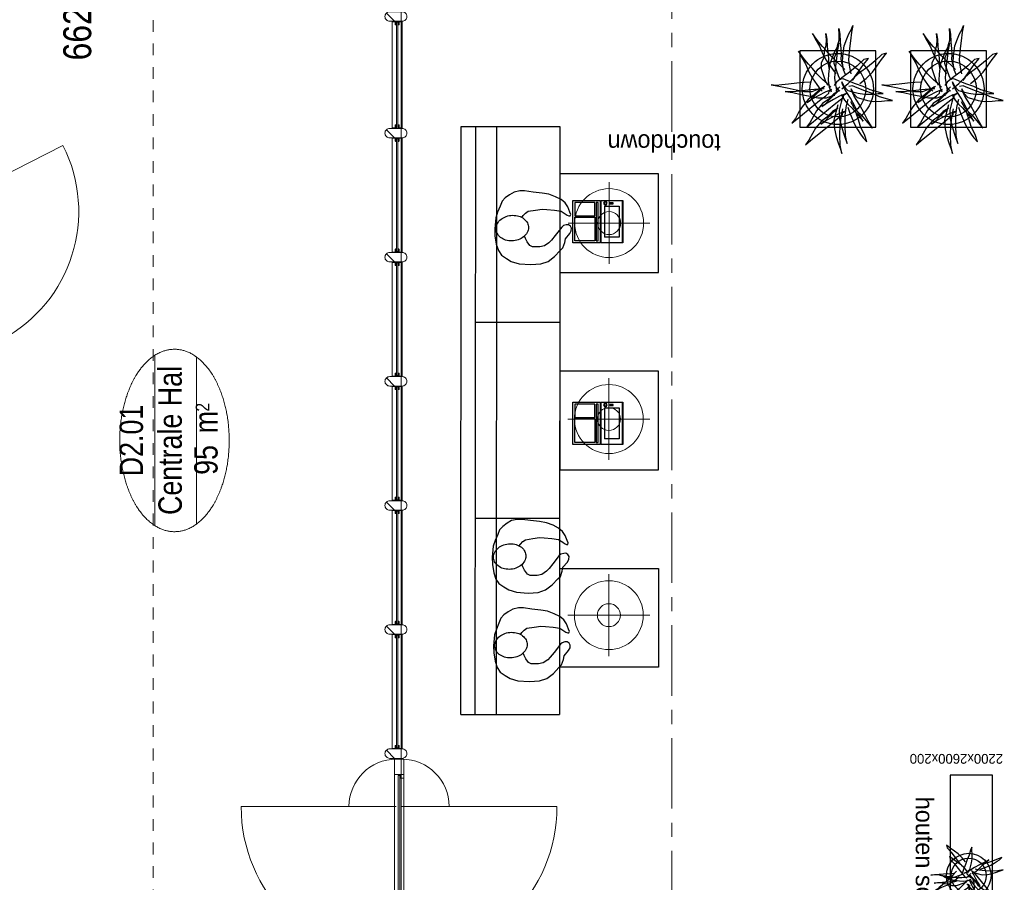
# Model space of a CAD drawing. Header units: millimetres. Extents: x -46954 to 169732, y -26853 to 94136.
# Tile 23 of 174: x 347 to 7330, y 22059 to 28176. Entities that reach past the tile are written whole.
import ezdxf
from ezdxf.enums import TextEntityAlignment as Align

# ---------------------------------------------------------------- set-up
doc = ezdxf.new("R2010")
doc.units = ezdxf.units.MM
doc.header["$LTSCALE"] = 400
doc.header["$PDMODE"] = 3
doc.header["$PDSIZE"] = 15
doc.linetypes.add('CENTER', pattern=[2, 1.25, -0.25, 0.25, -0.25])
doc.linetypes.add('STYLE_01', pattern=[0.416641, 0.208282, -0.208359])
for name, color, linetype in [('inlay', 6, 'Continuous'), ('inr', 4, 'Continuous'), ('plant', 114, 'Continuous'), ('plat', 5, 'Continuous'), ('stramien', 1, 'CENTER'), ('symbol', 1, 'Continuous'), ('timmerwerk-gd', 2, 'Continuous'), ('timmerwerk-ge', 150, 'Continuous'), ('verlichting', 2, 'Continuous')]:
    doc.layers.add(name, color=color, linetype=linetype)
for name, color, linetype, lineweight in [('mat-glas-hor', 140, 'Continuous', 15), ('mat-naaldhout', 140, 'Continuous', 15), ('None', 7, 'Continuous', 9), ('Ruimtenummers', 5, 'Continuous', 25), ('Tekst', 140, 'Continuous', 15)]:
    doc.layers.add(name, color=color, linetype=linetype, lineweight=lineweight)
doc.styles.add('Arial Narrow', font='ARIALN.TTF', dxfattribs={"height": 222.25})
doc.styles.add('s100', font='stylu.ttf', dxfattribs={"height": 100})

# ---------------------------------------------------------------- blocks, each defined once
blk = doc.blocks.new('*X690')
at = {"layer": 'None', "lineweight": 5}
blk.add_line((-5639.4, -4225.2), (-5607.2, -4193), dxfattribs=at)
blk = doc.blocks.new('*U691')
at = {"layer": 'mat-glas-hor', "color": 140, "lineweight": 15}
blk.add_lwpolyline([(-4812, -3832.2), (-5520.3, -4193.1), (-5525.8, -4182.4), (-4817.4, -3821.5)], close=True, dxfattribs=at)
at = {"layer": 'mat-naaldhout', "color": 140, "linetype": 'Continuous', "lineweight": 15}
for points in [[(-4813.9, -3816.9), (-4836.2, -3828.2), (-4847.5, -3805.9), (-4728.1, -3745.1), (-4697.7, -3804.8), (-4794.8, -3854.3)], [(-5537.3, -4185.5), (-5515, -4174.1), (-5526.4, -4151.8), (-5645.8, -4212.7), (-5615.4, -4272.4), (-5518.2, -4222.9)]]:
    blk.add_lwpolyline(points, close=True, dxfattribs=at)
at = {"layer": 'None', "color": 43, "linetype": 'Continuous', "lineweight": 9}
blk.add_line((-4236.2, -4710.5), (-4697.7, -3804.8), dxfattribs=at)
at = {"layer": 'None', "color": 8, "lineweight": 5}
blk.add_lwpolyline([(-5645.8, -4212.7), (-5615.4, -4272.4), (-4697.7, -3804.8), (-4728.1, -3745.1)], close=True, dxfattribs=at)
at = {"layer": 'None', "color": 43, "linetype": 'Continuous', "lineweight": 9}
blk.add_arc((-4703.8, -3792.8), 1030, 207.96879, 296.99934, dxfattribs=at)
at = {"layer": 'mat-naaldhout', "color": 140}
blk.add_blockref('*X690', (0, 0), dxfattribs=at)
blk = doc.blocks.new('*U692')
at = {"layer": 'None', "color": 7}
blk.add_blockref('*U691', (0, 0), dxfattribs=at)
blk = doc.blocks.new('*U693')
at = {"layer": 'None', "color": 7}
blk.add_blockref('*U692', (0, 0), dxfattribs=at)
blk = doc.blocks.new('Ruimtenummer UV 50')
at = {"layer": 'Ruimtenummers', "color": 8, "lineweight": 5}
for p, q in [((602.2, 156.5), (-602.3, 156.5)), ((594.7, -137.5), (-594.8, -137.5))]:
    blk.add_line(p, q, dxfattribs=at)
blk.add_open_spline([(-323.4, 353.8), (-173.3, 405.8), (173.3, 405.8), (323.4, 353.8), (473.5, 301.8), (560.1, 211.8), (646.8, 121.7), (646.8, 17.7), (646.8, -86.3), (560.1, -176.3), (473.5, -266.4), (323.4, -318.4), (173.3, -370.4), (-173.3, -370.4), (-323.4, -318.4), (-473.5, -266.4), (-560.2, -176.3), (-646.8, -86.3), (-646.8, 17.7), (-646.8, 121.7), (-560.2, 211.8), (-473.5, 301.8), (-323.4, 353.8)], degree=2, knots=[0, 0, 0, 0.09962, 0.19924, 0.19924, 0.283607, 0.283607, 0.349619, 0.349619, 0.415638, 0.415638, 0.5, 0.5, 0.59962, 0.69924, 0.69924, 0.783607, 0.783607, 0.849619, 0.849619, 0.915638, 0.915638, 1, 1, 1], dxfattribs=at)
at = {"layer": 'Ruimtenummers', "attachment_point": 2, "style": 'Arial Narrow'}
for s, insert, char_height in [(' 2', (220.1, -132.8), 96.8), (' m', (103.6, -122.2), 165.95)]:
    blk.add_mtext(s, dxfattribs=dict(at, insert=insert, char_height=char_height))
at = {"layer": 'Ruimtenummers', "style": 'Arial Narrow'}
for tag, p in [('Nummer', (0, 406.9)), ('Naam', (0, 131.7)), ('Oppervlak', (-137.9, -122.2))]:
    blk.add_attdef(tag, text='', height=165.9, dxfattribs=at).set_placement(p, align=Align.TOP_CENTER)
blk = doc.blocks.new('*X1073')
at = {"layer": 'None', "lineweight": 5}
blk.add_line((-9956.9, -7128.5), (-9914.9, -7086.5), dxfattribs=at)
blk = doc.blocks.new('*U1074')
at = {"layer": 'mat-glas-hor', "color": 140, "lineweight": 15}
blk.add_lwpolyline([(-8703.1, -7089), (-9903.3, -7089), (-9903.3, -7101), (-8703.1, -7101)], close=True, dxfattribs=at)
at = {"layer": 'mat-naaldhout', "color": 140, "linetype": 'Continuous', "lineweight": 15}
for points in [[(-9914.9, -7103.5), (-9889.9, -7103.5), (-9889.9, -7128.5), (-10023.9, -7128.5), (-10023.9, -7061.5), (-9914.9, -7061.5)], [(-8697.9, -7103.5), (-8722.9, -7103.5), (-8722.9, -7128.5), (-8588.9, -7128.5), (-8588.9, -7061.5), (-8697.9, -7061.5)]]:
    blk.add_lwpolyline(points, close=True, dxfattribs=at)
at = {"layer": 'None', "color": 43, "linetype": 'Continuous', "lineweight": 9}
for p, q in [((-8923.9, -5975), (-8923.9, -7075)), ((-8923.9, -8215), (-8923.9, -7115))]:
    blk.add_line(p, q, dxfattribs=at)
at = {"layer": 'None', "color": 8, "lineweight": 5}
blk.add_lwpolyline([(-10023.9, -7128.5), (-10023.9, -7061.5), (-8697.9, -7061.5), (-8697.9, -7128.5)], close=True, dxfattribs=at)
at = {"layer": 'None', "color": 43, "linetype": 'Continuous', "lineweight": 9}
for centre, radius, start, end in [((-8923.9, -7075), 1100, 90, 180), ((-8923.9, -7075), 335.4, 0, 90), ((-8923.9, -7115), 1100, 180, 270), ((-8923.9, -7115), 335.4, 270, 0)]:
    blk.add_arc(centre, radius, start, end, dxfattribs=at)
at = {"layer": 'mat-naaldhout', "color": 140}
blk.add_blockref('*X1073', (0, 0), dxfattribs=at)
blk = doc.blocks.new('*X127')
at = {"layer": 'None', "lineweight": 5}
blk.add_line((-23.7, -23.7), (33.5, 33.5), dxfattribs=at)
blk = doc.blocks.new('houten stijl 67 x 114')
at = {"layer": 'mat-naaldhout', "color": 140, "linetype": 'Continuous', "lineweight": 15, "flags": 128}
blk.add_lwpolyline([(33.5, 0), (33.5, 0, -0.414214), (0, -33.5), (0, -33.5, -0.414214), (-33.5, 0), (-33.5, 88), (-33.5, 88, -0.414214), (0, 121.5), (0, 121.5, -0.414214), (33.5, 88)], format="xyb", close=True, dxfattribs=at)
at = {"layer": 'mat-naaldhout', "color": 140}
blk.add_blockref('*X127', (0, 0), dxfattribs=at)
blk = doc.blocks.new('binnenpui 880 h.o.h.')
at = {"layer": 'mat-glas-hor', "color": 8, "lineweight": 5}
blk.add_lwpolyline([(18, -33.5), (88, -33.5), (88, -846.5), (18, -846.5)], close=True, dxfattribs=at)
at = {"layer": 'mat-glas-hor', "color": 140, "lineweight": 15}
blk.add_lwpolyline([(48, -40), (58, -40), (58, -840), (48, -840)], close=True, dxfattribs=at)
at = {"layer": 'mat-naaldhout', "color": 140, "linetype": 'Continuous', "lineweight": 15, "flags": 128}
for points in [[(42.7, -33.5), (17.7, -33.5), (17.7, -34.5, 0.414214), (19.7, -36.5), (36.2, -36.5, -0.414214), (39.7, -40), (39.7, -56.5, 0.414214), (41.7, -58.5), (42.7, -58.5)], [(63.3, -33.5), (88.3, -33.5), (88.3, -34.5, -0.414214), (86.3, -36.5), (69.8, -36.5, 0.414214), (66.3, -40), (66.3, -56.5, -0.414214), (64.3, -58.5), (63.3, -58.5)], [(42.7, -846.5), (17.7, -846.5), (17.7, -845.5, -0.414214), (19.7, -843.5), (36.2, -843.5, 0.414214), (39.7, -840), (39.7, -823.5, -0.414214), (41.7, -821.5), (42.7, -821.5)], [(63.3, -846.5), (88.3, -846.5), (88.3, -845.5, 0.414214), (86.3, -843.5), (69.8, -843.5, -0.414214), (66.3, -840), (66.3, -823.5, 0.414214), (64.3, -821.5), (63.3, -821.5)]]:
    blk.add_lwpolyline(points, format="xyb", close=True, dxfattribs=at)
at = {"layer": 'None', "color": 7, "rotation": 270}
for p in [(0, 0), (0, -880)]:
    blk.add_blockref('houten stijl 67 x 114', p, dxfattribs=at)
blk = doc.blocks.new('*U1075')
at = {"layer": 'mat-glas-hor', "color": 8, "lineweight": 5}
blk.add_lwpolyline([(-10100.9, -7046.5), (-10100.9, -7116.5), (-10681.9, -7116.5), (-10681.9, -7046.5)], close=True, dxfattribs=at)
at = {"layer": 'mat-glas-hor', "color": 140, "lineweight": 15}
blk.add_lwpolyline([(-10107.4, -7076.5), (-10107.4, -7086.5), (-10675.4, -7086.5), (-10675.4, -7076.5)], close=True, dxfattribs=at)
at = {"layer": 'mat-naaldhout', "color": 140, "linetype": 'Continuous', "lineweight": 15, "flags": 128}
for points in [[(-10681.9, -7071.2), (-10681.9, -7046.2), (-10680.9, -7046.2, -0.414214), (-10678.9, -7048.2), (-10678.9, -7064.7, 0.414214), (-10675.4, -7068.2), (-10658.9, -7068.2, -0.414214), (-10656.9, -7070.2), (-10656.9, -7071.2)], [(-10100.9, -7071.2), (-10100.9, -7046.2), (-10101.9, -7046.2, 0.414214), (-10103.9, -7048.2), (-10103.9, -7064.7, -0.414214), (-10107.4, -7068.2), (-10123.9, -7068.2, 0.414214), (-10125.9, -7070.2), (-10125.9, -7071.2)], [(-10681.9, -7091.8), (-10681.9, -7116.8), (-10680.9, -7116.8, 0.414214), (-10678.9, -7114.8), (-10678.9, -7098.3, -0.414214), (-10675.4, -7094.8), (-10658.9, -7094.8, 0.414214), (-10656.9, -7092.8), (-10656.9, -7091.8)], [(-10100.9, -7091.8), (-10100.9, -7116.8), (-10101.9, -7116.8, -0.414214), (-10103.9, -7114.8), (-10103.9, -7098.3, 0.414214), (-10107.4, -7094.8), (-10123.9, -7094.8, -0.414214), (-10125.9, -7092.8), (-10125.9, -7091.8)]]:
    blk.add_lwpolyline(points, format="xyb", close=True, dxfattribs=at)
at = {"layer": 'None', "color": 7, "rotation": 180}
for p in [(-10715.4, -7028.5), (-10067.4, -7028.5)]:
    blk.add_blockref('houten stijl 67 x 114', p, dxfattribs=at)
blk = doc.blocks.new('*U1076')
at = {"layer": 'mat-glas-hor', "color": 8, "lineweight": 5}
blk.add_lwpolyline([(-3355.9, -7046.5), (-3355.9, -7116.5), (-4115.4, -7116.5), (-4115.4, -7046.5)], close=True, dxfattribs=at)
at = {"layer": 'mat-glas-hor', "color": 140, "lineweight": 15}
blk.add_lwpolyline([(-3362.4, -7076.5), (-3362.4, -7086.5), (-4115.4, -7086.5), (-4115.4, -7076.5)], close=True, dxfattribs=at)
at = {"layer": 'mat-naaldhout', "color": 140, "linetype": 'Continuous', "lineweight": 15, "flags": 128}
for points in [[(-4115.4, -7071.2), (-4115.4, -7046.2), (-4114.4, -7046.2, -0.414214), (-4112.4, -7048.2), (-4112.4, -7064.7, 0.414214), (-4108.9, -7068.2), (-4092.4, -7068.2, -0.414214), (-4090.4, -7070.2), (-4090.4, -7071.2)], [(-3355.9, -7071.2), (-3355.9, -7046.2), (-3356.9, -7046.2, 0.414214), (-3358.9, -7048.2), (-3358.9, -7064.7, -0.414214), (-3362.4, -7068.2), (-3378.9, -7068.2, 0.414214), (-3380.9, -7070.2), (-3380.9, -7071.2)], [(-4115.4, -7091.8), (-4115.4, -7116.8), (-4114.4, -7116.8, 0.414214), (-4112.4, -7114.8), (-4112.4, -7098.3, -0.414214), (-4108.9, -7094.8), (-4092.4, -7094.8, 0.414214), (-4090.4, -7092.8), (-4090.4, -7091.8)], [(-3355.9, -7091.8), (-3355.9, -7116.8), (-3356.9, -7116.8, -0.414214), (-3358.9, -7114.8), (-3358.9, -7098.3, 0.414214), (-3362.4, -7094.8), (-3378.9, -7094.8, -0.414214), (-3380.9, -7092.8), (-3380.9, -7091.8)]]:
    blk.add_lwpolyline(points, format="xyb", close=True, dxfattribs=at)
at = {"layer": 'None', "color": 7, "rotation": 180}
for p in [(-4148.9, -7028.5), (-3322.4, -7028.5)]:
    blk.add_blockref('houten stijl 67 x 114', p, dxfattribs=at)
blk = doc.blocks.new('*U1077')
at = {"layer": 'None', "color": 7}
for name in ['*U1074', '*U1075', '*U1076']:
    blk.add_blockref(name, (0, 0), dxfattribs=at)
at = {"layer": 'None', "color": 7, "rotation": 270}
for p in [(-7668.9, -7028.5), (-6788.9, -7028.5), (-5908.9, -7028.5), (-5028.9, -7028.5), (-4148.9, -7028.5)]:
    blk.add_blockref('binnenpui 880 h.o.h.', p, dxfattribs=at)
blk = doc.blocks.new('SYMB-BM09_B2')
at = {"linetype": 'Continuous'}
blk.add_point((0, 0), dxfattribs=at)
at = {"layer": 'plant'}
for points in [[(26.3, 109.6), (25.3, 133), (22.4, 161.7), (18.4, 194.5), (16.3, 220.7), (14.1, 243.4), (15.9, 263.1), (11.2, 232.6), (4.4, 200.2), (-2.8, 164.6), (-9.6, 134), (-9.3, 100.6), (0.4, 75.1), (1.2, 67.2)], [(26.3, 109.6), (25.3, 133), (22.4, 161.7), (18.4, 194.5), (16.3, 220.7), (14.1, 243.4), (15.9, 263.1), (11.2, 232.6), (4.4, 200.2), (-2.8, 164.6), (-9.6, 134), (-9.3, 100.6), (0.4, 75.1), (1.2, 67.2)], [(0.9, 53.8), (-0.2, 77.2), (-3.1, 106), (-7, 138.7), (-9.2, 164.9), (-11.4, 187.6), (-9.5, 207.3), (-14.2, 176.8), (-21.1, 144.4), (-28.3, 108.8), (-35.1, 78.3), (-34.7, 44.8), (-25, 19.3), (-24.3, 11.4)], [(0.9, 53.8), (-0.2, 77.2), (-3.1, 106), (-7, 138.7), (-9.2, 164.9), (-11.4, 187.6), (-9.5, 207.3), (-14.2, 176.8), (-21.1, 144.4), (-28.3, 108.8), (-35.1, 78.3), (-34.7, 44.8), (-25, 19.3), (-24.3, 11.4)], [(8, 54.6), (-3.5, 74), (-26.2, 97), (-41.3, 117.5), (-69.7, 141.2), (-90.5, 153.8), (-116.8, 167.5), (-134.7, 181.5), (-118.2, 161.7), (-63.5, 94.5), (-44.9, 71.8), (-26.5, 47.7), (-16.1, 35.5), (-8.2, 34.8), (-1.7, 25.1), (-12.5, 50.3), (-25.4, 75.1), (-39.1, 99.5), (-53.1, 121.1), (-43.8, 107.4), (-21.5, 86.9), (11.2, 51.7)], [(8, 54.6), (-3.5, 74), (-26.2, 97), (-41.3, 117.5), (-69.7, 141.2), (-90.5, 153.8), (-116.8, 167.5), (-134.7, 181.5), (-118.2, 161.7), (-63.5, 94.5), (-44.9, 71.8), (-26.5, 47.7), (-16.1, 35.5), (-8.2, 34.8), (-1.7, 25.1), (-12.5, 50.3), (-25.4, 75.1), (-39.1, 99.5), (-53.1, 121.1), (-43.8, 107.4), (-21.5, 86.9), (11.2, 51.7)], [(7.2, 27.5), (21.2, 42.3), (36.7, 59.5), (60.4, 83.3), (80.5, 99.5), (98.1, 115.6), (115, 129.7), (126.9, 139.7), (149.6, 155.6), (121.9, 140.8), (99.2, 127.9), (67.6, 114.2), (43.5, 100.9), (17.2, 83.3), (-0.8, 70), (-8.6, 62.1)], [(7.2, 27.5), (21.2, 42.3), (36.7, 59.5), (60.4, 83.3), (80.5, 99.5), (98.1, 115.6), (115, 129.7), (126.9, 139.7), (149.6, 155.6), (121.9, 140.8), (99.2, 127.9), (67.6, 114.2), (43.5, 100.9), (17.2, 83.3), (-0.8, 70), (-8.6, 62.1)], [(-77.1, 1.1), (-88.6, 20.5), (-111.3, 43.5), (-126.4, 64), (-154.8, 87.7), (-175.6, 100.3), (-201.9, 114), (-219.8, 128), (-203.3, 108.2), (-148.6, 41), (-130, 18.3), (-111.6, -5.8), (-101.2, -18), (-93.3, -18.7), (-86.8, -28.4), (-97.6, -3.2), (-110.5, 21.6), (-124.2, 46), (-138.2, 67.6), (-128.9, 53.9), (-106.6, 33.4), (-73.9, -1.8)], [(-77.1, 1.1), (-88.6, 20.5), (-111.3, 43.5), (-126.4, 64), (-154.8, 87.7), (-175.6, 100.3), (-201.9, 114), (-219.8, 128), (-203.3, 108.2), (-148.6, 41), (-130, 18.3), (-111.6, -5.8), (-101.2, -18), (-93.3, -18.7), (-86.8, -28.4), (-97.6, -3.2), (-110.5, 21.6), (-124.2, 46), (-138.2, 67.6), (-128.9, 53.9), (-106.6, 33.4), (-73.9, -1.8)], [(-8.3, -2.8), (-19.8, 16.6), (-42.5, 39.6), (-57.6, 60.1), (-86, 83.8), (-106.8, 96.4), (-133.1, 110.1), (-151, 124.1), (-134.5, 104.3), (-79.9, 37.1), (-61.2, 14.4), (-42.8, -9.7), (-32.4, -21.9), (-24.5, -22.6), (-18, -32.3), (-28.8, -7.1), (-41.7, 17.7), (-55.4, 42.1), (-69.4, 63.7), (-60.1, 50), (-37.8, 29.5), (-5.1, -5.7)], [(-8.3, -2.8), (-19.8, 16.6), (-42.5, 39.6), (-57.6, 60.1), (-86, 83.8), (-106.8, 96.4), (-133.1, 110.1), (-151, 124.1), (-134.5, 104.3), (-79.9, 37.1), (-61.2, 14.4), (-42.8, -9.7), (-32.4, -21.9), (-24.5, -22.6), (-18, -32.3), (-28.8, -7.1), (-41.7, 17.7), (-55.4, 42.1), (-69.4, 63.7), (-60.1, 50), (-37.8, 29.5), (-5.1, -5.7)], [(76.9, -27.6), (90.9, -12.9), (106.4, 4.4), (130.1, 28.1), (150.3, 44.3), (167.9, 60.5), (184.8, 74.5), (196.6, 84.6), (219.3, 100.4), (191.6, 85.6), (169, 72.7), (137.3, 59), (113.2, 45.7), (87, 28.1), (69, 14.8), (61.1, 6.9)], [(76.9, -27.6), (90.9, -12.9), (106.4, 4.4), (130.1, 28.1), (150.3, 44.3), (167.9, 60.5), (184.8, 74.5), (196.6, 84.6), (219.3, 100.4), (191.6, 85.6), (169, 72.7), (137.3, 59), (113.2, 45.7), (87, 28.1), (69, 14.8), (61.1, 6.9)], [(14.1, 39.8), (31.7, 48.4), (79.9, 65), (104.4, 63.9), (124.5, 54.5), (150, 52.4), (171.6, 45.5), (194.6, 45.2), (218.3, 47.3), (196.1, 43.4), (165.5, 41.6), (138.2, 38.7), (113.7, 37.3), (97.5, 38.7), (76.3, 34.7)], [(14.1, 39.8), (31.7, 48.4), (79.9, 65), (104.4, 63.9), (124.5, 54.5), (150, 52.4), (171.6, 45.5), (194.6, 45.2), (218.3, 47.3), (196.1, 43.4), (165.5, 41.6), (138.2, 38.7), (113.7, 37.3), (97.5, 38.7), (76.3, 34.7)], [(-61.9, -0.1), (-91, 7.5), (-122.7, 15.4), (-157.5, 13.6), (-186.7, 6.4), (-212.5, -1.5), (-237, -10.2), (-253.9, -16.3), (-221.6, -9.4), (-182, -8), (-142.4, -9.1), (-104.3, -14.1), (-78.4, -19.9)], [(-61.9, -0.1), (-91, 7.5), (-122.7, 15.4), (-157.5, 13.6), (-186.7, 6.4), (-212.5, -1.5), (-237, -10.2), (-253.9, -16.3), (-221.6, -9.4), (-182, -8), (-142.4, -9.1), (-104.3, -14.1), (-78.4, -19.9)], [(-12.9, 25), (6.2, 32.6), (33.9, 37.3), (59.1, 35.8), (100.4, 29.7), (128.5, 19.6), (147.9, 11.7), (165.5, 0.9), (180.6, -3.7), (154.7, 0.9), (120.2, 4.9), (79.9, 11), (43.2, 12.8), (16.6, 9.2), (-10.7, 3.8)], [(-12.9, 25), (6.2, 32.6), (33.9, 37.3), (59.1, 35.8), (100.4, 29.7), (128.5, 19.6), (147.9, 11.7), (165.5, 0.9), (180.6, -3.7), (154.7, 0.9), (120.2, 4.9), (79.9, 11), (43.2, 12.8), (16.6, 9.2), (-10.7, 3.8)], [(1.1, -16.1), (21.3, -41), (46.4, -65.4), (70.5, -82.3), (96, -101), (120.8, -120.8), (115.8, -102.8), (91.4, -75.5), (66.6, -45.3), (44.6, -15.4), (26.3, 5.1), (14.1, 15.1)], [(1.1, -16.1), (21.3, -41), (46.4, -65.4), (70.5, -82.3), (96, -101), (120.8, -120.8), (115.8, -102.8), (91.4, -75.5), (66.6, -45.3), (44.6, -15.4), (26.3, 5.1), (14.1, 15.1)], [(34.5, -10.9), (52.1, -2.3), (100.3, 14.3), (124.7, 13.2), (144.8, 3.8), (170.4, 1.7), (192, -5.1), (215, -5.5), (238.7, -3.4), (216.4, -7.3), (185.8, -9.1), (158.5, -12), (134.1, -13.4), (117.9, -12), (96.7, -15.9)], [(34.5, -10.9), (52.1, -2.3), (100.3, 14.3), (124.7, 13.2), (144.8, 3.8), (170.4, 1.7), (192, -5.1), (215, -5.5), (238.7, -3.4), (216.4, -7.3), (185.8, -9.1), (158.5, -12), (134.1, -13.4), (117.9, -12), (96.7, -15.9)], [(-23.1, -20.4), (-52.2, -12.9), (-83.8, -5), (-118.7, -6.8), (-147.8, -14), (-173.7, -21.9), (-198.2, -30.5), (-215.1, -36.6), (-182.7, -29.8), (-143.1, -28.4), (-103.6, -29.4), (-65.5, -34.5), (-39.6, -40.2)], [(-23.1, -20.4), (-52.2, -12.9), (-83.8, -5), (-118.7, -6.8), (-147.8, -14), (-173.7, -21.9), (-198.2, -30.5), (-215.1, -36.6), (-182.7, -29.8), (-143.1, -28.4), (-103.6, -29.4), (-65.5, -34.5), (-39.6, -40.2)], [(-22, -12.5), (-44.6, -26.5), (-59.4, -39.5), (-75.2, -56), (-96.8, -72.9), (-105.8, -81.9), (-126.6, -99.2), (-96.8, -81.9), (-67, -67.2), (-35.7, -50.3), (-13.7, -35.2), (1.7, -26.5), (18.6, -17.9), (28.3, -15.7), (11.8, -23.3), (-6.2, -39.5), (-9.8, -53.8), (-17, -80.5), (-20.9, -105.3), (-20.6, -135.8), (-18.1, -158.5), (-18.1, -179), (-11.9, -160.6), (-3.3, -127.2), (9.6, -100.2), (20.8, -68.9), (32.3, -39.5), (40.2, -20.4), (37.3, -6.7)], [(56.9, -30.1), (75.9, -22.6), (103.6, -17.9), (128.8, -19.3), (170.2, -25.5), (198.2, -35.5), (217.6, -43.4), (235.3, -54.2), (250.3, -58.9), (224.5, -54.2), (189.9, -50.3), (149.7, -44.2), (113, -42.4), (86.4, -46), (59.1, -51.4)], [(56.9, -30.1), (75.9, -22.6), (103.6, -17.9), (128.8, -19.3), (170.2, -25.5), (198.2, -35.5), (217.6, -43.4), (235.3, -54.2), (250.3, -58.9), (224.5, -54.2), (189.9, -50.3), (149.7, -44.2), (113, -42.4), (86.4, -46), (59.1, -51.4)], [(-71.3, -39.9), (-90.7, -46.4), (-113.7, -55.4), (-138.2, -65.1), (-159, -77.3), (-178.5, -89.5), (-192.5, -100), (-208.3, -113.6), (-183.8, -105.7), (-148.3, -89.5), (-117.7, -80.2), (-98.6, -74.1), (-83.2, -69.4)], [(-71.3, -39.9), (-90.7, -46.4), (-113.7, -55.4), (-138.2, -65.1), (-159, -77.3), (-178.5, -89.5), (-192.5, -100), (-208.3, -113.6), (-183.8, -105.7), (-148.3, -89.5), (-117.7, -80.2), (-98.6, -74.1), (-83.2, -69.4)], [(-49.7, -49.3), (-72.4, -63.3), (-87.1, -76.2), (-102.9, -92.8), (-124.5, -109.7), (-133.5, -118.6), (-154.4, -135.9), (-124.5, -118.6), (-94.7, -103.9), (-63.4, -87), (-41.5, -71.9), (-26, -63.3), (-9.1, -54.6), (0.6, -52.5), (-15.9, -60), (-33.9, -76.2), (-37.5, -90.6), (-44.7, -117.2), (-48.7, -142), (-48.3, -172.6), (-45.8, -195.2), (-45.8, -215.7), (-39.7, -197.4), (-31, -164), (-18.1, -137), (-7, -105.7), (4.6, -76.2), (12.5, -57.2), (9.6, -43.5)], [(-49.7, -49.3), (-72.4, -63.3), (-87.1, -76.2), (-102.9, -92.8), (-124.5, -109.7), (-133.5, -118.6), (-154.4, -135.9), (-124.5, -118.6), (-94.7, -103.9), (-63.4, -87), (-41.5, -71.9), (-26, -63.3), (-9.1, -54.6), (0.6, -52.5), (-15.9, -60), (-33.9, -76.2), (-37.5, -90.6), (-44.7, -117.2), (-48.7, -142), (-48.3, -172.6), (-45.8, -195.2), (-45.8, -215.7), (-39.7, -197.4), (-31, -164), (-18.1, -137), (-7, -105.7), (4.6, -76.2), (12.5, -57.2), (9.6, -43.5)], [(21.1, -87.1), (41.3, -111.9), (66.4, -136.3), (90.5, -153.2), (116.1, -171.9), (140.9, -191.7), (135.8, -173.8), (111.4, -146.4), (86.6, -116.2), (64.6, -86.4), (46.3, -65.9), (34.1, -55.8)], [(21.1, -87.1), (41.3, -111.9), (66.4, -136.3), (90.5, -153.2), (116.1, -171.9), (140.9, -191.7), (135.8, -173.8), (111.4, -146.4), (86.6, -116.2), (64.6, -86.4), (46.3, -65.9), (34.1, -55.8)]]:
    blk.add_lwpolyline(points, dxfattribs=at)
at = {"layer": 'timmerwerk-gd', "linetype": 'Continuous'}
for radius in [140, 110]:
    blk.add_circle((0, 0), radius, dxfattribs=at)
at = {"layer": 'timmerwerk-ge', "linetype": 'Continuous'}
blk.add_lwpolyline([(-150, -150), (150, -150), (150, 150), (-150, 150)], close=True, dxfattribs=at)
blk = doc.blocks.new('hangende bloembak')
at = {"linetype": 'Continuous'}
blk.add_point((26, 5), dxfattribs=at)
at = {"layer": 'plant'}
for points in [[(92, 281), (90, 340), (82, 413), (72, 495), (67, 561), (61, 618), (66, 668), (54, 591), (37, 509), (19, 420), (2, 343), (3, 258), (27, 194), (29, 174)], [(92, 281), (90, 340), (82, 413), (72, 495), (67, 561), (61, 618), (66, 668), (54, 591), (37, 509), (19, 420), (2, 343), (3, 258), (27, 194), (29, 174)], [(28, 141), (25, 199), (18, 272), (8, 354), (3, 421), (-3, 478), (2, 527), (-10, 450), (-27, 369), (-45, 279), (-63, 202), (-62, 118), (-37, 54), (-35, 34)], [(28, 141), (25, 199), (18, 272), (8, 354), (3, 421), (-3, 478), (2, 527), (-10, 450), (-27, 369), (-45, 279), (-63, 202), (-62, 118), (-37, 54), (-35, 34)], [(5, -2), (-24, 47), (-81, 105), (-119, 156), (-191, 216), (-243, 248), (-309, 282), (-355, 318), (-313, 268), (-175, 98), (-128, 41), (-82, -19), (-56, -50), (-36, -52), (-19, -76), (-47, -13), (-79, 49), (-114, 111), (-149, 165), (-125, 131), (-69, 79), (13, -9)], [(46, 142), (17, 191), (-40, 249), (-78, 301), (-150, 361), (-202, 393), (-268, 427), (-314, 462), (-272, 413), (-134, 243), (-87, 186), (-41, 125), (-15, 94), (5, 93), (22, 68), (-6, 132), (-38, 194), (-73, 256), (-108, 310), (-84, 276), (-28, 224), (54, 135)], [(44, 74), (79, 112), (118, 155), (178, 215), (229, 256), (273, 296), (316, 332), (346, 357), (403, 397), (333, 360), (276, 327), (196, 293), (136, 259), (69, 215), (24, 181), (4, 161)], [(61, 105), (106, 127), (227, 169), (289, 166), (340, 142), (404, 137), (458, 120), (516, 119), (576, 124), (520, 114), (443, 110), (374, 102), (313, 99), (272, 102), (218, 93)], [(220, -65), (255, -28), (294, 16), (354, 76), (405, 117), (449, 157), (492, 193), (521, 218), (579, 258), (509, 221), (452, 188), (372, 154), (311, 120), (245, 76), (200, 42), (180, 22)], [(220, -65), (255, -28), (294, 16), (354, 76), (405, 117), (449, 157), (492, 193), (521, 218), (579, 258), (509, 221), (452, 188), (372, 154), (311, 120), (245, 76), (200, 42), (180, 22)], [(-6, 68), (42, 87), (111, 99), (175, 95), (279, 80), (350, 54), (399, 35), (443, 7), (481, -4), (416, 7), (329, 17), (227, 33), (135, 37), (68, 28), (-1, 15)], [(-6, 68), (42, 87), (111, 99), (175, 95), (279, 80), (350, 54), (399, 35), (443, 7), (481, -4), (416, 7), (329, 17), (227, 33), (135, 37), (68, 28), (-1, 15)], [(29, -36), (79, -98), (143, -160), (204, -202), (268, -250), (330, -299), (318, -254), (256, -185), (194, -109), (138, -34), (92, 18), (61, 43)], [(29, -36), (79, -98), (143, -160), (204, -202), (268, -250), (330, -299), (318, -254), (256, -185), (194, -109), (138, -34), (92, 18), (61, 43)], [(113, -23), (157, -1), (279, 41), (340, 38), (391, 15), (455, 9), (510, -8), (568, -9), (627, -4), (571, -13), (494, -18), (425, -25), (364, -29), (323, -25), (270, -35)], [(113, -23), (157, -1), (279, 41), (340, 38), (391, 15), (455, 9), (510, -8), (568, -9), (627, -4), (571, -13), (494, -18), (425, -25), (364, -29), (323, -25), (270, -35)], [(-32, -47), (-106, -28), (-185, -8), (-273, -12), (-347, -30), (-412, -50), (-473, -72), (-516, -87), (-435, -70), (-335, -67), (-235, -69), (-139, -82), (-74, -96)], [(-32, -47), (-106, -28), (-185, -8), (-273, -12), (-347, -30), (-412, -50), (-473, -72), (-516, -87), (-435, -70), (-335, -67), (-235, -69), (-139, -82), (-74, -96)], [(-154, -96), (-203, -112), (-261, -135), (-322, -159), (-375, -190), (-424, -221), (-459, -247), (-499, -281), (-437, -261), (-348, -221), (-271, -197), (-223, -182), (-184, -170)], [(-30, -27), (-87, -62), (-124, -94), (-164, -136), (-218, -179), (-241, -201), (-293, -245), (-218, -201), (-143, -164), (-64, -122), (-9, -84), (30, -62), (73, -40), (97, -35), (56, -54), (10, -94), (1, -131), (-17, -198), (-27, -260), (-26, -337), (-20, -394), (-20, -446), (-4, -400), (18, -316), (50, -248), (78, -169), (107, -94), (127, -46), (120, -12)], [(79, -214), (130, -277), (193, -339), (254, -381), (318, -428), (381, -478), (368, -433), (307, -364), (244, -288), (189, -213), (143, -161), (112, -136)]]:
    blk.add_lwpolyline(points, dxfattribs=at)
at = {"layer": 'timmerwerk-gd', "linetype": 'Continuous'}
for radius in [353, 277]:
    blk.add_circle((26, 5), radius, dxfattribs=at)
blk = doc.blocks.new('symb-LPTP_b2')
for p, q in [((150, 0), (-150, 0)), ((-150, 0), (-150, -155)), ((150, -155), (150, 0)), ((150, -5), (-150, -5)), ((-110, -25), (-110, -129)), ((110, -25), (-110, -25)), ((110, -129), (110, -25)), ((110, -129), (-110, -129)), ((150, -155), (-150, -155)), ((150, -160), (-150, -160)), ((-150, -160), (-150, -355)), ((150, -355), (150, -160)), ((-150, -355), (150, -355))]:
    blk.add_line(p, q)
for points in [[(126.4, -69.8), (133.6, -69.8), (133.6, -91.9), (126.4, -91.9)], [(128.4, -71.8), (131.6, -71.8), (131.6, -89.9), (128.4, -89.9)], [(-135, -175), (135, -175), (135, -188.8), (-135, -188.8)], [(32.1, -198.8), (-135, -198.8), (-135, -340), (32.1, -340)], [(42.1, -198.8), (135, -198.8), (135, -340), (42.1, -340)]]:
    blk.add_lwpolyline(points, close=True)
for points in [[(-129.8, -157.5, 10, 10, 0), (-110.7, -157.5, 10, 10, 0)], [(129.8, -157.5, 10, 10, 0), (110.7, -157.5, 10, 10, 0)]]:
    blk.add_lwpolyline(points, format="xyseb")
for radius in [12.6, 7.57]:
    blk.add_circle((130, -123.9), radius)
blk = doc.blocks.new('lamp02')
at = {"layer": 'verlichting', "lineweight": 0}
for q in [(0, 555.36), (555.36, 0), (0, -555.36), (-555.36, 0)]:
    blk.add_line((0, 0), q, dxfattribs=at)
for radius in [468, 156]:
    blk.add_circle((0, 0), radius, dxfattribs=at)
blk = doc.blocks.new('symb-ps03_b2')
blk.add_lwpolyline([(82.2, -333.7), (93.5, -323.3), (109.6, -304.5), (119.8, -284.7), (121.3, -230.8), (122.5, -183.8), (115.8, -150.4), (104.2, -98.4), (90.8, -52.2), (69, -24.8), (57.7, -13.2), (50.2, -0.9), (49.4, 8.5), (59.4, 13), (75.8, 8.9), (114.7, -1.3), (145.3, -16.6), (172.1, -41.1), (196.4, -77.8), (221.1, -122.2), (235.7, -169.2), (249.9, -232.3), (265.9, -290), (270.3, -324.8), (267.4, -365.4), (252.2, -399.3), (234.6, -432.8), (213.5, -457.5), (181.2, -475.4), (141, -499), (102.8, -516.9), (26.9, -533.5), (-23.3, -539.3), (-83.1, -537.5), (-129.9, -527.7), (-165.1, -510.7), (-191.8, -478.7), (-217.7, -447.5), (-240.8, -394), (-258.1, -313.4), (-261.7, -241.7), (-250.8, -189), (-222, -138.3), (-185.2, -93.4), (-169.5, -72.2), (-133.8, -53.9), (-107.1, -45.7), (-74.5, -10), (-56.5, 2.3), (-37.5, 6.7), (-23, 0.8), (-11.7, -12.6), (-10.5, -27.9), (-13.2, -49.2), (-22.6, -61.1), (-75.1, -114.5), (-104.5, -144.9), (-120.7, -165.7), (-138.4, -200.3), (-141.8, -234.1), (-134.6, -284.5), (-123.4, -302.1), (-94.4, -318.8), (-69, -327.2), (-51.7, -333)])
blk.add_lwpolyline([(-74.5, -413.3, 0.078796), (-66.1, -458.3, 0.088041), (-45.7, -493.9, 0.105312), (-14.5, -518.5, 0.121926), (19.1, -525.8, 0.121926), (52.3, -516.6, 0.105312), (82.1, -490.3, 0.088041), (100.3, -453.5, 0.078796), (106.2, -408.2, 0.078796), (97.7, -363.2, 0.088041), (77.4, -327.6, 0.105312), (46.2, -303, 0.121926), (12.5, -295.7, 0.121926), (-20.6, -304.9, 0.105312), (-50.4, -331.2, 0.088041), (-68.6, -368, 0.078796)], format="xyb", close=True)

msp = doc.modelspace()

# ---------------------------------------------------------------- linework, layer by layer
at = {"linetype": 'Continuous', "lineweight": 0, "flags": 128}
msp.add_lwpolyline([(3052.26676, 28251.57274), (3052.26676, 20786.57274), (3312.26676, 20786.57274), (3312.26676, 15241.53211), (38112.3074, 15241.53211), (38112.3074, 20661.57274), (32586.89644, 20661.57274), (32586.89644, 23121.57274), (30332.26676, 23121.57274), (30332.26676, 28541.61338), (3052.26676, 28541.61338), (3052.26676, 28251.57274)], dxfattribs=at)
at = {"layer": 'inr'}
for p, q in [((3475.71905, 23248.48661), (3478.37863, 27418.48661)), ((3478.37863, 27418.48661), (4178.37877, 27418.48661)), ((3578.37861, 27418.42283), (3575.71903, 23248.42283)), ((3578.37861, 27418.42283), (3575.71903, 23248.42283)), ((3728.37857, 27418.32716), (3725.719, 23248.32716)), ((3728.37857, 27418.32716), (3725.719, 23248.32716)), ((4178.37877, 27418.48661), (4175.71891, 23248.04016)), ((4176.60553, 26028.84632), (3576.60565, 26028.46365)), ((4176.60553, 24638.18897), (3576.60565, 24638.57164)), ((3475.71905, 23248.48661), (4175.7192, 23248.48661))]:
    msp.add_line(p, q, dxfattribs=at)
for points in [[(4177.049, 26383.51765), (4877.049, 26383.51765), (4877.049, 27083.51765), (4177.049, 27083.51765)], [(4177.049, 24983.51765), (4877.049, 24983.51765), (4877.049, 25683.51765), (4177.049, 25683.51765)], [(4177.049, 24283.51765), (4877.049, 24283.51765), (4877.049, 23583.51765), (4177.049, 23583.51765)], [(6945.95862, 22818.16044), (6945.95862, 20618.16044), (7245.95862, 20618.16044), (7245.95862, 22818.16044)]]:
    msp.add_lwpolyline(points, close=True, dxfattribs=at)
at = {"layer": 'None', "color": 8, "linetype": 'STYLE_01', "lineweight": 5}
msp.add_line((1292.26676, 30506.57274), (1292.26676, 15381.57274), dxfattribs=at)
at = {"layer": 'stramien', "lineweight": 0}
msp.add_line((4972.26676, 15381.57274), (4972.26676, 29869.03156), dxfattribs=at)

# ---------------------------------------------------------------- block references
at = {"layer": 'inlay', "lineweight": 0, "xscale": 0.448, "yscale": 0.448, "zscale": 0.448, "rotation": 180}
msp.add_blockref('hangende bloembak', (7089.44033, 22108.90832), dxfattribs=at)
at = {"layer": 'inr', "xscale": -1, "rotation": 270}
for p in [(4624.3947, 26743.76463), (4624.3947, 25313.76463)]:
    msp.add_blockref('symb-LPTP_b2', p, dxfattribs=at)
at = {"layer": 'None', "color": 7, "rotation": 90}
for name in ['*U693', '*U1077']:
    msp.add_blockref(name, (-4057.73324, 31520.51338), dxfattribs=at)
at = {"layer": 'Ruimtenummers', "rotation": 90}
msp.add_blockref('Ruimtenummer UV 50', (1462.03343, 25192.0159), dxfattribs=at).add_auto_attribs({'Nummer': 'D2.01', 'Naam': 'Centrale Hal', 'Oppervlak': '95'})
at = {"layer": 'symbol', "lineweight": 0, "xscale": 1.8, "yscale": 1.8, "zscale": 1.8, "rotation": 90}
for p in [(6149.34259, 27684.31476), (6934.11952, 27684.31476)]:
    msp.add_blockref('SYMB-BM09_B2', p, dxfattribs=at)
at = {"layer": 'symbol', "linetype": 'Continuous', "lineweight": 0, "xscale": -1, "rotation": 277.3128742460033}
for p in [(4249.41014, 26734.59659), (4231.23046, 24405.44871), (4240.3203, 23777.67051)]:
    msp.add_blockref('symb-ps03_b2', p, dxfattribs=at)
at = {"layer": 'verlichting', "lineweight": 0, "xscale": 0.5220072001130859, "yscale": 0.5220071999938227, "zscale": 0.5220072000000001, "rotation": 89.999810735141}
for p in [(4527.049, 26733.51765), (4525.27577, 25343.87736), (4525.27577, 23953.22001)]:
    msp.add_blockref('lamp02', p, dxfattribs=at)

# ---------------------------------------------------------------- texts
at = {"layer": 'plat', "style": 's100'}
for s, height, rotation, p in [('touchdown', 124.21728, 180, (5319.4076, 27363.1633)), ('2200x2600x200', 69.5616767, 180, (7321.14672, 22969.47102)), ('houten scheidingswand', 124.2172799, 270, (6702.19586, 22665.86467))]:
    msp.add_text(s, height=height, rotation=rotation, dxfattribs=at).set_placement(p)
at = {"layer": 'Tekst', "color": 92, "insert": (656.02962, 27886.79115), "char_height": 197.555556, "attachment_point": 1, "rotation": 90, "style": 'Arial Narrow'}
msp.add_mtext('6625+', dxfattribs=at)

doc.saveas('drawing.dxf')
